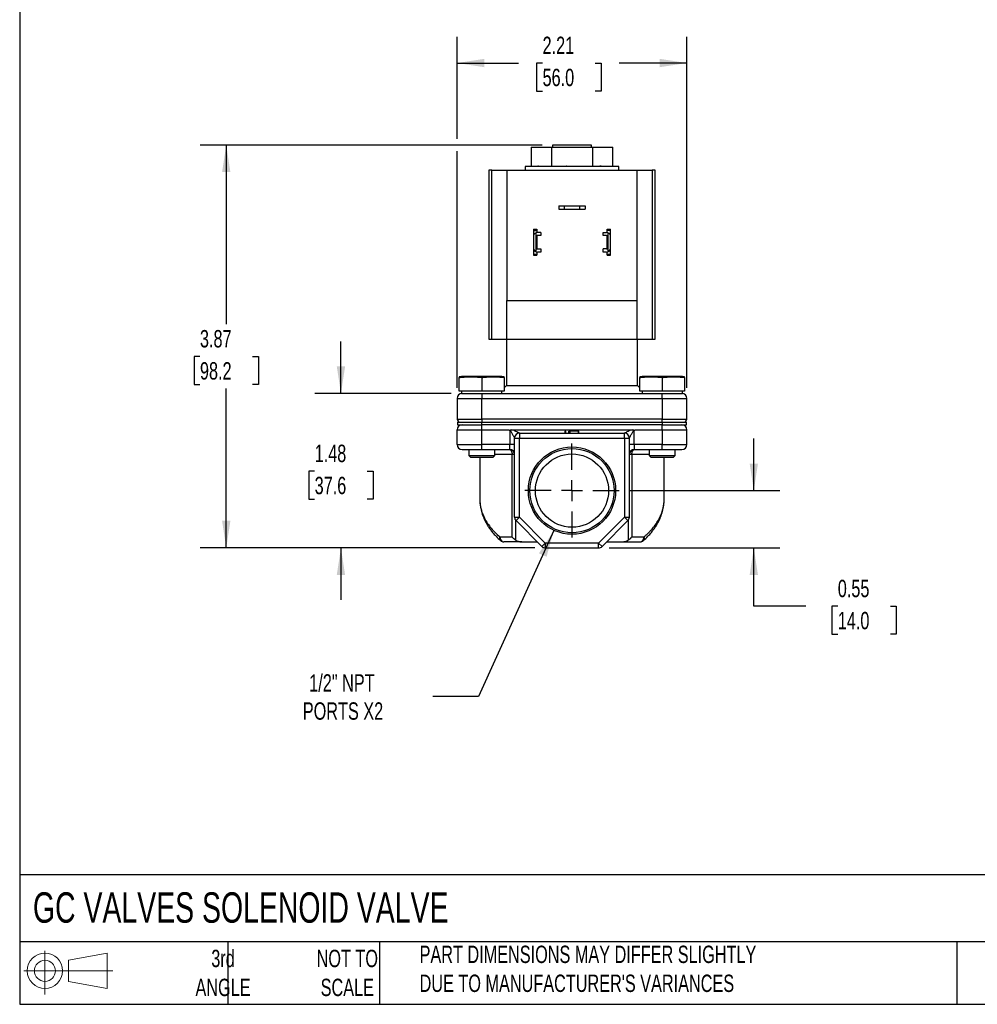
# Model space of a CAD drawing. Header units: inches. Extents: x 0.5 to 21.5, y 0.5 to 16.5.
# Tile 1 of 4: x 0.5 to 9.7, y 0.5 to 10. Entities that reach past the tile are written whole.
import ezdxf

# ---------------------------------------------------------------- set-up
doc = ezdxf.new("R2010")
doc.units = ezdxf.units.IN
doc.header["$LTSCALE"] = 2
doc.header["$MEASUREMENT"] = 0
doc.linetypes.add('SLD-Center', pattern=[0.75, 0.6, -0.05, 0.05, -0.05])
doc.linetypes.add('SLD-Solid', pattern=[0])
doc.layers.add('CENTER', color=40, linetype='SLD-Center')
doc.layers.add('SLD-DEFPOINTS', color=7, linetype='Continuous')
doc.layers.add('DIMENSIONS', color=140, linetype='SLD-Solid', lineweight=25)
doc.layers.add('TEXT', color=140, linetype='SLD-Solid', lineweight=25)
doc.styles.add('SLDTEXTSTYLE0', font='TXT', dxfattribs={"width": 0.7})
doc.dimstyles.new('SLDDIMSTYLE0', dxfattribs={"dimtxt": 0.169922, "dimasz": 0.26, "dimexe": 0, "dimexo": 0.0625, "dimgap": 0.04248, "dimtad": 0, "dimtih": 1, "dimtoh": 1, "dimrnd": 1e-09, "dimdsep": 46, "dimtxsty": 'SLDTEXTSTYLE0', "dimsah": 1, "dimcen": 0.09, "dimadec": 0, "dimazin": 2, "dimtfac": 1, "dimtmove": 0, "dimatfit": 0, "dimfxl": 0, "dimfrac": 2, "dimtolj": 1, "dimtzin": 12, "dimarcsym": 0})
doc.dimstyles.new('SLDDIMSTYLE1', dxfattribs={"dimtxt": 0.169922, "dimasz": 0.26, "dimexe": 0, "dimexo": 0.0625, "dimgap": 0.04248, "dimtad": 0, "dimtih": 1, "dimtoh": 1, "dimrnd": 1e-09, "dimzin": 12, "dimdsep": 46, "dimtxsty": 'SLDTEXTSTYLE0', "dimsah": 1, "dimcen": 0.09, "dimadec": 0, "dimazin": 3, "dimtfac": 1, "dimtmove": 0, "dimatfit": 0, "dimfxl": 0, "dimfrac": 2, "dimtolj": 1, "dimtzin": 12, "dimarcsym": 0})
doc.dimstyles.new('SLDDIMSTYLE2', dxfattribs={"dimtxt": 0.169922, "dimasz": 0.26, "dimexe": 0, "dimexo": 0.0625, "dimgap": 0.04248, "dimtad": 0, "dimtih": 1, "dimtoh": 1, "dimrnd": 1e-09, "dimzin": 12, "dimdsep": 46, "dimtxsty": 'SLDTEXTSTYLE0', "dimsah": 1, "dimcen": 0.09, "dimadec": 0, "dimazin": 3, "dimtfac": 1, "dimtofl": 0, "dimtmove": 0, "dimatfit": 3, "dimfxl": 0, "dimfrac": 2, "dimtolj": 1, "dimtzin": 12, "dimarcsym": 0})
doc.dimstyles.new('SLDDIMSTYLE3', dxfattribs={"dimtxt": 0.169922, "dimasz": 0.26, "dimexe": 0, "dimexo": 0.0625, "dimgap": 0.04248, "dimtad": 0, "dimtih": 1, "dimtoh": 1, "dimrnd": 1e-09, "dimzin": 12, "dimdsep": 46, "dimtxsty": 'SLDTEXTSTYLE0', "dimsah": 1, "dimcen": 0, "dimadec": 0, "dimazin": 3, "dimtfac": 1, "dimtofl": 0, "dimtmove": 0, "dimatfit": 3, "dimfxl": 0, "dimfrac": 2, "dimtolj": 1, "dimtzin": 12, "dimarcsym": 0})

# ---------------------------------------------------------------- blocks, each defined once
blk = doc.blocks.new('Block11')
at = {"color": 7, "linetype": 'SLD-Solid', "lineweight": 18}
for p, q in [((0.2038, 0.4182), (0.2038, 0)), ((0.4315, 0.3281), (0.8012, 0.3962)), ((0.8012, 0.3962), (0.8012, 0.0576)), ((0.4315, 0.1257), (0.4315, 0.3281)), ((0, 0.2269), (0.8562, 0.2269)), ((0.4315, 0.1257), (0.8012, 0.0576))]:
    blk.add_line(p, q, dxfattribs=at)
for radius in [0.1693, 0.1012]:
    blk.add_circle((0.2038, 0.2269), radius, dxfattribs=at)
blk = doc.blocks.new('Block12')
at = {"layer": 'SLD-DEFPOINTS'}
blk.add_blockref('Block11', (0, 0), dxfattribs=at)
blk = doc.blocks.new('_D')
at = {"layer": 'DIMENSIONS'}
for p, q in [((7.5494, 5.4309), (7.5494, 5.9309)), ((6.3549, 5.4309), (7.7994, 5.4309)), ((6.1594, 4.8809), (7.7994, 4.8809)), ((7.5494, 4.3218), (7.5494, 4.8809)), ((8.0494, 4.3218), (7.5494, 4.3218)), ((8.3558, 4.3218), (8.2987, 4.3218)), ((8.2987, 4.3218), (8.2987, 4.0517)), ((8.8607, 4.3218), (8.9178, 4.3218)), ((8.9178, 4.3218), (8.9178, 4.0517)), ((8.2987, 4.0517), (8.3558, 4.0517)), ((8.9178, 4.0517), (8.8607, 4.0517))]:
    blk.add_line(p, q, dxfattribs=at)
for points in [[(7.5494, 5.4309), (7.5894, 5.6909), (7.5094, 5.6909)], [(7.5494, 4.8809), (7.5094, 4.6209), (7.5894, 4.6209)]]:
    blk.add_solid(points, dxfattribs=at)
at = {"layer": 'DIMENSIONS', "char_height": 0.16667, "attachment_point": 1, "style": 'SLDTEXTSTYLE0'}
for s, insert in [('0.55', (8.3558, 4.5747)), ('14.0', (8.3558, 4.2666))]:
    blk.add_mtext(s, dxfattribs=dict(at, insert=insert))
blk = doc.blocks.new('_D_1')
at = {"layer": 'DIMENSIONS'}
for p, q in [((3.5849, 6.3629), (3.5849, 6.8629)), ((4.6429, 6.3629), (3.3349, 6.3629)), ((3.3324, 5.6186), (3.2754, 5.6186)), ((3.2754, 5.6186), (3.2754, 5.3486)), ((3.8374, 5.6186), (3.8944, 5.6186)), ((3.8944, 5.6186), (3.8944, 5.3486)), ((3.2754, 5.3486), (3.3324, 5.3486)), ((3.8944, 5.3486), (3.8374, 5.3486)), ((5.4474, 4.8809), (3.3349, 4.8809)), ((3.5849, 4.8809), (3.5849, 4.3809))]:
    blk.add_line(p, q, dxfattribs=at)
for points in [[(3.5849, 6.3629), (3.6249, 6.6229), (3.5449, 6.6229)], [(3.5849, 4.8809), (3.5449, 4.6209), (3.6249, 4.6209)]]:
    blk.add_solid(points, dxfattribs=at)
at = {"layer": 'DIMENSIONS', "char_height": 0.16667, "attachment_point": 1, "style": 'SLDTEXTSTYLE0'}
for s, insert in [('1.48', (3.3324, 5.8715)), ('37.6', (3.3324, 5.5634))]:
    blk.add_mtext(s, dxfattribs=dict(at, insert=insert))
blk = doc.blocks.new('_D_2')
at = {"layer": 'DIMENSIONS'}
for p, q in [((5.5158, 8.7479), (2.2334, 8.7479)), ((2.4834, 8.7479), (2.4834, 7.0272)), ((2.231, 6.7191), (2.1739, 6.7191)), ((2.1739, 6.7191), (2.1739, 6.449)), ((2.7359, 6.7191), (2.793, 6.7191)), ((2.793, 6.7191), (2.793, 6.449)), ((2.1739, 6.449), (2.231, 6.449)), ((2.793, 6.449), (2.7359, 6.449)), ((2.4834, 4.8809), (2.4834, 6.411)), ((5.4474, 4.8809), (2.2334, 4.8809))]:
    blk.add_line(p, q, dxfattribs=at)
for points in [[(2.4834, 8.7479), (2.4434, 8.4879), (2.5234, 8.4879)], [(2.4834, 4.8809), (2.5234, 5.1409), (2.4434, 5.1409)]]:
    blk.add_solid(points, dxfattribs=at)
at = {"layer": 'DIMENSIONS', "char_height": 0.16667, "attachment_point": 1, "style": 'SLDTEXTSTYLE0'}
for s, insert in [('3.87', (2.231, 6.972)), ('98.2', (2.231, 6.6639))]:
    blk.add_mtext(s, dxfattribs=dict(at, insert=insert))
blk = doc.blocks.new('_D_3')
at = {"layer": 'DIMENSIONS'}
for p, q in [((4.7009, 8.8079), (4.7009, 9.7853)), ((6.9059, 6.4159), (6.9059, 9.7853)), ((4.7009, 9.5353), (5.2907, 9.5353)), ((5.521, 9.5353), (5.4639, 9.5353)), ((5.4639, 9.5353), (5.4639, 9.2653)), ((6.0259, 9.5353), (6.083, 9.5353)), ((6.083, 9.5353), (6.083, 9.2653)), ((6.9059, 9.5353), (6.2562, 9.5353)), ((5.4639, 9.2653), (5.521, 9.2653)), ((6.083, 9.2653), (6.0259, 9.2653)), ((4.7009, 6.4159), (4.7009, 8.6879))]:
    blk.add_line(p, q, dxfattribs=at)
for points in [[(4.7009, 9.5353), (4.9609, 9.4953), (4.9609, 9.5753)], [(6.9059, 9.5353), (6.6459, 9.5753), (6.6459, 9.4953)]]:
    blk.add_solid(points, dxfattribs=at)
at = {"layer": 'DIMENSIONS', "char_height": 0.16667, "attachment_point": 1, "style": 'SLDTEXTSTYLE0'}
for s, insert in [('2.21', (5.521, 9.7882)), ('56.0', (5.521, 9.4801))]:
    blk.add_mtext(s, dxfattribs=dict(at, insert=insert))
blk = doc.blocks.new('_D_4')
at = {"layer": 'DIMENSIONS'}
for p, q in [((5.6302, 5.0494), (4.9055, 3.4535)), ((4.9055, 3.4535), (4.468, 3.4535))]:
    blk.add_line(p, q, dxfattribs=at)
blk.add_solid([(5.6302, 5.0494), (5.4863, 4.8292), (5.5591, 4.7962)], dxfattribs=at)
at = {"layer": 'DIMENSIONS', "char_height": 0.16667, "attachment_point": 1, "style": 'SLDTEXTSTYLE0'}
for s, insert in [('1/2" NPT', (3.2805, 3.6684)), ('PORTS X2', (3.2189, 3.3983))]:
    blk.add_mtext(s, dxfattribs=dict(at, insert=insert))
blk = doc.blocks.new('SW_CENTERMARKSYMBOL_0')
at = {"layer": 'CENTER', "color": 0}
for p, q in [((0, 0.2), (0, 0.4515)), ((0, 0), (0, 0.1)), ((-0.2, 0), (-0.4515, 0)), ((0, 0), (-0.1, 0)), ((0, 0), (0, -0.1)), ((0, 0), (0.1, 0)), ((0.2, 0), (0.4515, 0)), ((0, -0.2), (0, -0.4515))]:
    blk.add_line(p, q, dxfattribs=at)

msp = doc.modelspace()

# ---------------------------------------------------------------- linework, layer by layer
for p, q in [((5.4102, 8.7289), (5.4102, 8.5429)), ((5.4102, 8.7289), (5.6068, 8.7289)), ((5.6068, 8.7289), (5.6068, 8.5429)), ((5.6068, 8.7289), (6, 8.7289)), ((5.6158, 8.7479), (5.6158, 8.7289)), ((5.991, 8.7479), (5.6158, 8.7479)), ((5.991, 8.7289), (5.991, 8.7479)), ((6, 8.7289), (6, 8.5429)), ((6, 8.7289), (6.1966, 8.7289)), ((6.1966, 8.5429), (6.1966, 8.7289)), ((5.3534, 8.5429), (5.3534, 8.5059)), ((6.2534, 8.5429), (5.3534, 8.5429)), ((5.4826, 8.5456), (5.4742, 8.5438)), ((5.5041, 8.5429), (5.4826, 8.5456)), ((5.7516, 8.5456), (5.7491, 8.5438)), ((5.7945, 8.5429), (5.7516, 8.5456)), ((6.0724, 8.5456), (6.0723, 8.5429)), ((6.0848, 8.5441), (6.0724, 8.5456)), ((6.0724, 8.5456), (6.0783, 8.5438)), ((6.2534, 8.5059), (6.2534, 8.5429)), ((5.0034, 8.5059), (5.0034, 6.8859)), ((5.0345, 8.5059), (5.0034, 8.5059)), ((5.0345, 6.8859), (5.0345, 8.5059)), ((5.0345, 8.5059), (5.1784, 8.5059)), ((5.1784, 8.5059), (5.1784, 7.2559)), ((5.1784, 8.5059), (6.4284, 8.5059)), ((6.4284, 7.2559), (6.4284, 8.5059)), ((6.4284, 8.5059), (6.5723, 8.5059)), ((6.5723, 8.5059), (6.5723, 6.8859)), ((6.6034, 8.5059), (6.5723, 8.5059)), ((6.6034, 6.8859), (6.6034, 8.5059)), ((5.6769, 8.1649), (5.6769, 8.1329)), ((5.6769, 8.1649), (5.7269, 8.1649)), ((5.6769, 8.1329), (5.7269, 8.1329)), ((5.7269, 8.1649), (5.7269, 8.1329)), ((5.7269, 8.1649), (5.8799, 8.1649)), ((5.7269, 8.1329), (5.8799, 8.1329)), ((5.8799, 8.1329), (5.8799, 8.1649)), ((5.8799, 8.1649), (5.9299, 8.1649)), ((5.8799, 8.1329), (5.9299, 8.1329)), ((5.9299, 8.1649), (5.9299, 8.1329)), ((5.4324, 7.9399), (5.4644, 7.9399)), ((5.4324, 7.9399), (5.4324, 7.9285)), ((5.4644, 7.9399), (5.4644, 7.9285)), ((6.1424, 7.9399), (6.1744, 7.9399)), ((6.1424, 7.9285), (6.1424, 7.9399)), ((6.1744, 7.9285), (6.1744, 7.9399)), ((5.4324, 7.9285), (5.4644, 7.9285)), ((5.4324, 7.9285), (5.4324, 7.8685)), ((5.4324, 7.8685), (5.4324, 7.7614)), ((5.4584, 7.7233), (5.4584, 7.9066)), ((5.4644, 7.9285), (5.4644, 7.9084)), ((5.4644, 7.8724), (5.4644, 7.7574)), ((5.5034, 7.8784), (5.4704, 7.8784)), ((5.5034, 7.9094), (5.4734, 7.9094)), ((5.5034, 7.9094), (5.5034, 7.8784)), ((6.1034, 7.8784), (6.1034, 7.9094)), ((6.1034, 7.9094), (6.1334, 7.9094)), ((6.1364, 7.8784), (6.1034, 7.8784)), ((6.1744, 7.9285), (6.1424, 7.9285)), ((6.1424, 7.9084), (6.1424, 7.9285)), ((6.1424, 7.7574), (6.1424, 7.8724)), ((6.1484, 7.9066), (6.1484, 7.7233)), ((6.1744, 7.8685), (6.1744, 7.9285)), ((6.1744, 7.7614), (6.1744, 7.8685)), ((5.4324, 7.7614), (5.4324, 7.7014)), ((5.4704, 7.7514), (5.5034, 7.7514)), ((5.5034, 7.7514), (5.5034, 7.7204)), ((6.1034, 7.7204), (6.1034, 7.7514)), ((6.1364, 7.7514), (6.1034, 7.7514)), ((6.1744, 7.7014), (6.1744, 7.7614)), ((5.4324, 7.7014), (5.4644, 7.7014)), ((5.4324, 7.7014), (5.4324, 7.6899)), ((5.4324, 7.6899), (5.4644, 7.6899)), ((5.4644, 7.7214), (5.4644, 7.7014)), ((5.4644, 7.7014), (5.4644, 7.6899)), ((5.5034, 7.7204), (5.4734, 7.7204)), ((6.1334, 7.7204), (6.1034, 7.7204)), ((6.1424, 7.7014), (6.1424, 7.7214)), ((6.1424, 7.7014), (6.1744, 7.7014)), ((6.1424, 7.6899), (6.1424, 7.7014)), ((6.1424, 7.6899), (6.1744, 7.6899)), ((6.1744, 7.6899), (6.1744, 7.7014)), ((5.1784, 7.2559), (6.4284, 7.2559)), ((5.1784, 6.8859), (5.1784, 7.2559)), ((6.4284, 6.8859), (6.4284, 7.2559)), ((5.0034, 6.8859), (5.0345, 6.8859)), ((5.0345, 6.8859), (5.1784, 6.8859)), ((5.1734, 6.8859), (5.1734, 6.4396)), ((5.1784, 6.8859), (6.4284, 6.8859)), ((6.4284, 6.8859), (6.5723, 6.8859)), ((6.4334, 6.4396), (6.4334, 6.8859)), ((6.5723, 6.8859), (6.6034, 6.8859)), ((4.7429, 6.5269), (4.7216, 6.5232)), ((5.1309, 6.5269), (4.7429, 6.5269)), ((5.1521, 6.5232), (5.1309, 6.5269)), ((6.4759, 6.5269), (6.4546, 6.5232)), ((6.8639, 6.5269), (6.4759, 6.5269)), ((6.8851, 6.5232), (6.8639, 6.5269)), ((4.7216, 6.3844), (4.7216, 6.5173)), ((4.9369, 6.5173), (4.9369, 6.3844)), ((5.1521, 6.5173), (5.1521, 6.3844)), ((5.1734, 6.4396), (5.1521, 6.4183)), ((5.1734, 6.4396), (6.4334, 6.4396)), ((6.4546, 6.4183), (6.4334, 6.4396)), ((6.4546, 6.3844), (6.4546, 6.5173)), ((6.6699, 6.5173), (6.6699, 6.3844)), ((6.8851, 6.5173), (6.8851, 6.3844)), ((4.9369, 6.3844), (4.7216, 6.3844)), ((4.7429, 6.3844), (4.7429, 6.3629)), ((4.7429, 6.3629), (4.9806, 6.3629)), ((5.1521, 6.3844), (4.9369, 6.3844)), ((4.9369, 6.3629), (4.9369, 6.3159)), ((4.9806, 6.3629), (6.6261, 6.3629)), ((5.1309, 6.3629), (5.1309, 6.3844)), ((6.6699, 6.3844), (6.4546, 6.3844)), ((6.4759, 6.3844), (6.4759, 6.3629)), ((6.6261, 6.3629), (6.8639, 6.3629)), ((6.8851, 6.3844), (6.6699, 6.3844)), ((6.6699, 6.3159), (6.6699, 6.3629)), ((6.8639, 6.3629), (6.8639, 6.3844)), ((4.7009, 6.3159), (4.9369, 6.3159)), ((4.7009, 6.3159), (4.7009, 6.1179)), ((4.9369, 6.3159), (6.6699, 6.3159)), ((4.9369, 6.1179), (4.9369, 6.3159)), ((6.6699, 6.3159), (6.9059, 6.3159)), ((6.6699, 6.3159), (6.6699, 6.1179)), ((6.9059, 6.1179), (6.9059, 6.3159)), ((4.7009, 6.1179), (4.9369, 6.1179)), ((4.7034, 6.0869), (4.7034, 6.0619)), ((4.7034, 6.0869), (4.9374, 6.0869)), ((4.7034, 6.0619), (4.9374, 6.0619)), ((4.9369, 6.1179), (4.9369, 6.0869)), ((6.6699, 6.1179), (4.9369, 6.1179)), ((4.9369, 6.0149), (4.9369, 6.0619)), ((4.9374, 6.0619), (4.9374, 6.0869)), ((4.9374, 6.0869), (6.6694, 6.0869)), ((6.6694, 6.0619), (4.9374, 6.0619)), ((6.6694, 6.0869), (6.6694, 6.0619)), ((6.6694, 6.0869), (6.9034, 6.0869)), ((6.6694, 6.0619), (6.9034, 6.0619)), ((6.6699, 6.1179), (6.9059, 6.1179)), ((6.6699, 6.0869), (6.6699, 6.1179)), ((6.6699, 6.0149), (6.6699, 6.0619)), ((6.9034, 6.0619), (6.9034, 6.0869)), ((4.7009, 6.0149), (4.9369, 6.0149)), ((4.7009, 5.8729), (4.7009, 6.0149)), ((4.9369, 5.8729), (4.9369, 6.0149)), ((4.9369, 6.0149), (5.184, 6.0149)), ((5.2054, 6.0086), (5.2054, 5.8729)), ((5.2267, 6.0149), (6.38, 6.0149)), ((5.2994, 5.9829), (5.2994, 5.9359)), ((5.2994, 5.9829), (6.3074, 5.9829)), ((5.2994, 5.9829), (5.2994, 5.9829)), ((5.7337, 6.0029), (5.7337, 5.9829)), ((5.7449, 6.0029), (5.7337, 6.0029)), ((5.7449, 5.9829), (5.7449, 6.0029)), ((5.7721, 5.9829), (5.7721, 6.0029)), ((5.7834, 6.0029), (5.7721, 6.0029)), ((5.8657, 6.0029), (5.7834, 6.0029)), ((5.7834, 6.0029), (5.7834, 5.9829)), ((5.8657, 5.9829), (5.8657, 6.0029)), ((5.8683, 6.0029), (5.8657, 6.0029)), ((5.8683, 5.9829), (5.8683, 6.0029)), ((6.3074, 5.9359), (6.3074, 5.9829)), ((6.4014, 5.8729), (6.4014, 6.0086)), ((6.4227, 6.0149), (6.6699, 6.0149)), ((6.6699, 6.0149), (6.6699, 5.8729)), ((6.6699, 6.0149), (6.9059, 6.0149)), ((6.9059, 5.8729), (6.9059, 6.0149)), ((4.7009, 5.8729), (4.9369, 5.8729)), ((5.2054, 5.8729), (4.9369, 5.8729)), ((4.9369, 5.8259), (4.9369, 5.8729)), ((5.2524, 5.8729), (5.2054, 5.8729)), ((5.2054, 5.8259), (5.2054, 5.8729)), ((5.2524, 5.9359), (5.2994, 5.9359)), ((5.2524, 5.1759), (5.2524, 5.9359)), ((5.2524, 5.9359), (5.2524, 5.9359)), ((5.2994, 5.1759), (5.2994, 5.9359)), ((5.2994, 5.9359), (6.3074, 5.9359)), ((6.3074, 5.9359), (6.3544, 5.9359)), ((6.3074, 5.9359), (6.3074, 5.1759)), ((6.3544, 5.1759), (6.3544, 5.9359)), ((6.3544, 5.9359), (6.3544, 5.9359)), ((6.4014, 5.8729), (6.3544, 5.8729)), ((6.4014, 5.8729), (6.4014, 5.8259)), ((6.6699, 5.8729), (6.4014, 5.8729)), ((6.6699, 5.8729), (6.9059, 5.8729)), ((6.6699, 5.8259), (6.6699, 5.8729)), ((4.8119, 5.8259), (4.8119, 5.7694)), ((4.8119, 5.7694), (4.8319, 5.7494)), ((4.8119, 5.7694), (5.0619, 5.7694)), ((4.9369, 5.8259), (5.2054, 5.8259)), ((5.0419, 5.7494), (5.0619, 5.7694)), ((5.0619, 5.7694), (5.0619, 5.8259)), ((5.2292, 5.7789), (5.0619, 5.7789)), ((5.2292, 4.9868), (5.2292, 5.7789)), ((5.2524, 5.7789), (5.2292, 5.7789)), ((6.3775, 5.7789), (6.3544, 5.7789)), ((6.3775, 5.7789), (6.3775, 4.9868)), ((6.5449, 5.7789), (6.3775, 5.7789)), ((6.4014, 5.8259), (6.6699, 5.8259)), ((6.5449, 5.8259), (6.5449, 5.7694)), ((6.5449, 5.7694), (6.5649, 5.7494)), ((6.5449, 5.7694), (6.7949, 5.7694)), ((6.7749, 5.7494), (6.7949, 5.7694)), ((6.7949, 5.7694), (6.7949, 5.8259)), ((5.0419, 5.7494), (4.8319, 5.7494)), ((4.9174, 5.7494), (4.9174, 5.3541)), ((6.7749, 5.7494), (6.5649, 5.7494)), ((6.6894, 5.3541), (6.6894, 5.7494)), ((5.2524, 5.1759), (5.2994, 5.1759)), ((5.2597, 5.1507), (5.2597, 4.957)), ((5.2994, 5.1759), (5.2662, 5.1427)), ((5.2662, 5.1427), (5.5141, 4.8947)), ((5.5474, 4.9279), (5.2994, 5.1759)), ((6.3074, 5.1759), (6.0594, 4.9279)), ((6.0927, 4.8947), (6.3406, 5.1427)), ((6.3074, 5.1759), (6.3544, 5.1759)), ((6.3406, 5.1427), (6.3074, 5.1759)), ((6.3471, 4.957), (6.3471, 5.1507)), ((5.1119, 4.9868), (5.2292, 4.9868)), ((5.3203, 4.9398), (5.469, 4.9398)), ((5.5141, 4.8947), (5.5474, 4.9279)), ((5.5474, 4.9279), (5.5474, 4.8809)), ((6.0594, 4.9279), (5.5474, 4.9279)), ((6.0594, 4.9279), (6.0927, 4.8947)), ((6.0594, 4.8809), (6.0594, 4.9279)), ((6.1378, 4.9398), (6.2864, 4.9398)), ((6.3775, 4.9868), (6.4949, 4.9868)), ((5.5474, 4.8809), (6.0594, 4.8809))]:
    msp.add_line(p, q)
at = {"flags": 128}
for points in [[(5.1988, 5.8259), (5.2047, 5.825), (5.2104, 5.8224), (5.2157, 5.818), (5.2203, 5.8122), (5.2241, 5.805), (5.2269, 5.7969), (5.2287, 5.7881), (5.2292, 5.7789)], [(6.3775, 5.7789), (6.3781, 5.7881), (6.3799, 5.7969), (6.3827, 5.805), (6.3865, 5.8122), (6.3911, 5.818), (6.3963, 5.8224), (6.4021, 5.825), (6.408, 5.8259)]]:
    msp.add_lwpolyline(points, dxfattribs=at)
for radius in [0.419, 0.404, 0.3515]:
    msp.add_circle((5.8034, 5.4309), radius)
for centre, radius, start, end in [((5.4734, 7.8685), 0.041, 111.44521, 180), ((5.4734, 7.8685), 0.041, 90, 111.44521), ((5.4704, 7.8724), 0.006, 90, 180), ((6.1334, 7.8685), 0.041, 68.55479, 90), ((6.1364, 7.8724), 0.006, 0, 90), ((6.1334, 7.8685), 0.041, 0, 68.55479), ((5.4734, 7.7614), 0.041, 180, 248.55479), ((5.4704, 7.7574), 0.006, 180, 270), ((6.1364, 7.7574), 0.006, 270, 0), ((6.1334, 7.7614), 0.041, 291.44521, 0), ((5.4734, 7.7614), 0.041, 248.55479, 270), ((6.1334, 7.7614), 0.041, 270, 291.44521), ((4.7479, 6.3159), 0.047, 90, 180), ((6.8589, 6.3159), 0.047, 0, 90), ((4.7319, 6.1179), 0.031, 180, 270), ((4.7479, 6.0149), 0.047, 90, 180), ((6.8589, 6.0149), 0.047, 0, 90), ((6.8749, 6.1179), 0.031, 270, 0), ((5.2994, 5.9359), 0.047, 90, 180), ((6.3074, 5.9359), 0.047, 0, 90), ((4.7479, 5.8729), 0.047, 180, 270), ((6.8589, 5.8729), 0.047, 270, 0), ((5.2054, 5.7789), 0.047, 0, 90), ((6.4014, 5.7789), 0.047, 90, 180), ((5.2994, 5.1759), 0.047, 180, 225), ((6.3074, 5.1759), 0.047, 315, 0), ((5.1486, 4.9868), 0.047, 228.81779, 270), ((6.4582, 4.9868), 0.047, 270.40636, 311.12628), ((5.5474, 4.9279), 0.047, 225, 270), ((6.0594, 4.9279), 0.047, 270, 315)]:
    msp.add_arc(centre, radius, start, end)
for points, knots in [([(4.7216, 6.5173), (4.728, 6.5179), (4.7404, 6.5192), (4.759, 6.5206), (4.7799, 6.522), (4.8034, 6.5229), (4.8293, 6.5233), (4.8552, 6.523), (4.8816, 6.5218), (4.9089, 6.52), (4.9275, 6.5182), (4.9369, 6.5173)], [0, 0, 0, 0, 0.0882005, 0.1742967, 0.2592034, 0.3800857, 0.5000012, 0.619885, 0.7407501, 0.8685139, 1, 1, 1, 1]), ([(4.7216, 6.5232), (4.7216, 6.5232), (4.7217, 6.5231), (4.7216, 6.5226), (4.7216, 6.5216), (4.7216, 6.52), (4.7216, 6.5182), (4.7216, 6.5173)], [0, 0, 0, 0, 0.160085, 0.319734, 0.481551, 0.737054, 1, 1, 1, 1]), ([(4.9369, 6.5173), (4.9432, 6.5179), (4.9557, 6.5192), (4.9743, 6.5206), (4.9952, 6.522), (5.0186, 6.5229), (5.0445, 6.5233), (5.0704, 6.523), (5.0969, 6.5218), (5.1242, 6.52), (5.1427, 6.5182), (5.1521, 6.5173)], [0, 0, 0, 0, 0.088201, 0.174297, 0.259203, 0.380086, 0.500001, 0.619885, 0.74075, 0.868514, 1, 1, 1, 1]), ([(5.1521, 6.5173), (5.1521, 6.5179), (5.1521, 6.5192), (5.1521, 6.5206), (5.1521, 6.522), (5.1521, 6.523), (5.1521, 6.5231), (5.1521, 6.5232)], [0, 0, 0, 0, 0.176418, 0.348626, 0.518454, 0.760198, 1, 1, 1, 1]), ([(6.4546, 6.5173), (6.461, 6.5179), (6.4734, 6.5192), (6.492, 6.5206), (6.5129, 6.522), (6.5364, 6.5229), (6.5623, 6.5233), (6.5882, 6.523), (6.6146, 6.5218), (6.6419, 6.52), (6.6605, 6.5182), (6.6699, 6.5173)], [0, 0, 0, 0, 0.088201, 0.174297, 0.259203, 0.380086, 0.500001, 0.619885, 0.74075, 0.868514, 1, 1, 1, 1]), ([(6.4546, 6.5232), (6.4546, 6.5232), (6.4547, 6.5231), (6.4546, 6.5226), (6.4546, 6.5216), (6.4546, 6.52), (6.4546, 6.5182), (6.4546, 6.5173)], [0, 0, 0, 0, 0.160085, 0.319734, 0.481551, 0.737054, 1, 1, 1, 1]), ([(6.6699, 6.5173), (6.6762, 6.5179), (6.6887, 6.5192), (6.7073, 6.5206), (6.7282, 6.522), (6.7516, 6.5229), (6.7775, 6.5233), (6.8034, 6.523), (6.8299, 6.5218), (6.8572, 6.52), (6.8757, 6.5182), (6.8851, 6.5173)], [0, 0, 0, 0, 0.088201, 0.174297, 0.259203, 0.380086, 0.500001, 0.619885, 0.74075, 0.868514, 1, 1, 1, 1]), ([(6.8851, 6.5173), (6.8851, 6.5179), (6.8851, 6.5192), (6.8851, 6.5206), (6.8851, 6.522), (6.8851, 6.523), (6.8851, 6.5231), (6.8851, 6.5232)], [0, 0, 0, 0, 0.176418, 0.348626, 0.518454, 0.760198, 1, 1, 1, 1]), ([(5.184, 6.0149), (5.1854, 6.0149), (5.188, 6.0149), (5.1918, 6.0145), (5.1961, 6.0137), (5.1999, 6.0124), (5.2028, 6.0107), (5.2044, 6.0095), (5.2051, 6.0089), (5.2054, 6.0086)], [0, 0, 0, 0, 0.180387, 0.347148, 0.498876, 0.749853, 0.874861, 0.941473, 1, 1, 1, 1]), ([(5.184, 6.0149), (5.184, 6.0149), (5.1876, 6.0149), (5.193, 6.0145), (5.1992, 6.0129), (5.2026, 6.012), (5.2047, 6.0117), (5.2058, 6.0118), (5.2067, 6.0118), (5.2083, 6.0121), (5.2114, 6.0129), (5.2158, 6.014), (5.2212, 6.0148), (5.2249, 6.0149), (5.2267, 6.0149)], [0, 0, 0, 0, 0.000061, 0.246828, 0.370826, 0.443541, 0.494691, 0.510309, 0.525998, 0.557623, 0.621318, 0.747987, 0.870241, 1, 1, 1, 1]), ([(5.2054, 6.0086), (5.2071, 6.0086), (5.2088, 6.0077), (5.212, 6.0051), (5.2135, 6.0033), (5.2178, 5.9977), (5.2204, 5.9935), (5.228, 5.9808), (5.2326, 5.9723), (5.2389, 5.9605), (5.2409, 5.9568), (5.2445, 5.95), (5.2462, 5.9469), (5.2504, 5.9391), (5.2522, 5.9359), (5.2524, 5.9359)], [0, 0, 0, 0, 0.0625, 0.0625, 0.125, 0.125, 0.25, 0.25, 0.5, 0.5, 0.625, 0.625, 0.75, 0.75, 1, 1, 1, 1]), ([(5.2994, 5.9829), (5.2992, 5.9829), (5.2985, 5.9832), (5.296, 5.9843), (5.2943, 5.9851), (5.2878, 5.9881), (5.2819, 5.9909), (5.2685, 5.9971), (5.2609, 6.0006), (5.2448, 6.0078), (5.2363, 6.0116), (5.2267, 6.0149)], [0, 0, 0, 0, 0.125, 0.125, 0.25, 0.25, 0.5, 0.5, 0.75, 0.75, 1, 1, 1, 1]), ([(6.38, 6.0149), (6.3704, 6.0116), (6.362, 6.0078), (6.3459, 6.0006), (6.3383, 5.9971), (6.3249, 5.9909), (6.319, 5.9881), (6.3125, 5.9851), (6.3108, 5.9843), (6.3083, 5.9832), (6.3076, 5.9829), (6.3074, 5.9829)], [0, 0, 0, 0, 0.25, 0.25, 0.5, 0.5, 0.75, 0.75, 0.875, 0.875, 1, 1, 1, 1]), ([(6.3544, 5.9359), (6.3546, 5.9359), (6.3564, 5.9391), (6.3606, 5.9469), (6.3622, 5.95), (6.3659, 5.9568), (6.3678, 5.9605), (6.3742, 5.9723), (6.3788, 5.9808), (6.3864, 5.9935), (6.389, 5.9977), (6.3933, 6.0033), (6.3948, 6.0051), (6.3979, 6.0077), (6.3997, 6.0086), (6.4014, 6.0086)], [0, 0, 0, 0, 0.25, 0.25, 0.375, 0.375, 0.5, 0.5, 0.75, 0.75, 0.875, 0.875, 0.9375, 0.9375, 1, 1, 1, 1]), ([(6.38, 6.0149), (6.3813, 6.0149), (6.3837, 6.0149), (6.3872, 6.0145), (6.3913, 6.0139), (6.3952, 6.0129), (6.3986, 6.012), (6.4007, 6.0117), (6.4018, 6.0118), (6.4027, 6.0118), (6.4043, 6.0121), (6.4074, 6.0129), (6.4118, 6.014), (6.4172, 6.0148), (6.4209, 6.0149), (6.4227, 6.0149)], [0, 0, 0, 0, 0.085708, 0.167941, 0.247041, 0.371003, 0.443705, 0.494834, 0.510447, 0.526131, 0.557747, 0.621424, 0.748058, 0.870277, 1, 1, 1, 1]), ([(6.4014, 6.0086), (6.4017, 6.0089), (6.4024, 6.0095), (6.4039, 6.0107), (6.4068, 6.0124), (6.4113, 6.0139), (6.4169, 6.0148), (6.4207, 6.0149), (6.4227, 6.0149)], [0, 0, 0, 0, 0.054831, 0.125396, 0.250998, 0.499929, 0.733725, 1, 1, 1, 1]), ([(4.7479, 5.8259), (4.7479, 5.8259), (4.7678, 5.8259), (4.8387, 5.8259), (4.8868, 5.8259), (4.9369, 5.8259)], [0, 0, 0, 0, 0.5, 0.5, 1, 1, 1, 1]), ([(4.9177, 5.3541), (4.9176, 5.3518), (4.917, 5.3371), (4.9195, 5.31), (4.9253, 5.2723), (4.9351, 5.2351), (4.948, 5.1997), (4.9662, 5.1601), (4.9915, 5.117), (5.0266, 5.0701), (5.066, 5.0268), (5.0969, 4.9999), (5.1119, 4.9868)], [0, 0, 0, 0, 0.018229, 0.113768, 0.209051, 0.310758, 0.40389, 0.48845, 0.626286, 0.753684, 0.880283, 1, 1, 1, 1]), ([(4.9174, 5.3541), (4.9183, 5.3326), (4.9202, 5.2898), (4.9327, 5.2323), (4.9507, 5.1781), (4.9728, 5.1308), (4.9952, 5.0924), (5.017, 5.0602), (5.0425, 5.0273), (5.0753, 4.9903), (5.1029, 4.965), (5.1177, 4.9514)], [0, 0, 0, 0, 0.142815, 0.283302, 0.416976, 0.540215, 0.62693, 0.702944, 0.785537, 0.88478, 1, 1, 1, 1]), ([(6.4891, 4.9514), (6.5039, 4.965), (6.5315, 4.9903), (6.5642, 5.0273), (6.5898, 5.0602), (6.6116, 5.0924), (6.6339, 5.1308), (6.6561, 5.1781), (6.6741, 5.2323), (6.6865, 5.2898), (6.6884, 5.3326), (6.6894, 5.3541)], [0, 0, 0, 0, 0.11522, 0.214463, 0.297056, 0.37307, 0.459785, 0.583024, 0.716698, 0.857185, 1, 1, 1, 1]), ([(6.4949, 4.9868), (6.4986, 4.9899), (6.506, 4.9962), (6.5169, 5.0058), (6.5276, 5.0156), (6.5381, 5.0257), (6.5483, 5.036), (6.5584, 5.0466), (6.5682, 5.0574), (6.5866, 5.0789), (6.6122, 5.1126), (6.6397, 5.1581), (6.662, 5.2064), (6.6741, 5.2435), (6.6806, 5.2712), (6.6839, 5.2882), (6.6868, 5.3078), (6.6889, 5.3301), (6.6892, 5.3458), (6.6894, 5.3541)], [0, 0, 0, 0, 0.028727, 0.057862, 0.087407, 0.117364, 0.147732, 0.178514, 0.20971, 0.241321, 0.362014, 0.491878, 0.611869, 0.746654, 0.78376, 0.827648, 0.878317, 0.935768, 1, 1, 1, 1]), ([(5.1177, 4.9516), (5.1172, 4.952), (5.1144, 4.9542), (5.1113, 4.9596), (5.1091, 4.968), (5.1091, 4.9771), (5.111, 4.9837), (5.1119, 4.9868)], [0, 0, 0, 0, 0.060713, 0.328866, 0.53033, 0.781349, 1, 1, 1, 1]), ([(5.1119, 4.9868), (5.1119, 4.9744), (5.1158, 4.9624), (5.1295, 4.9448), (5.1388, 4.9398), (5.1486, 4.9398)], [0, 0, 0, 0, 0.5, 0.5, 1, 1, 1, 1]), ([(5.3203, 4.9398), (5.3158, 4.9398), (5.3066, 4.9398), (5.2931, 4.9398), (5.2798, 4.9398), (5.2667, 4.9398), (5.2538, 4.9398), (5.2412, 4.9398), (5.2256, 4.9398), (5.2075, 4.9398), (5.187, 4.9398), (5.1673, 4.9398), (5.1548, 4.9398), (5.1486, 4.9398)], [0, 0, 0, 0, 0.071491, 0.142913, 0.214296, 0.285668, 0.357058, 0.428495, 0.500009, 0.625067, 0.749981, 0.874907, 1, 1, 1, 1]), ([(5.2597, 4.957), (5.2584, 4.958), (5.2557, 4.9601), (5.2516, 4.9635), (5.2473, 4.9673), (5.2423, 4.9721), (5.236, 4.9786), (5.2317, 4.9838), (5.2292, 4.9868)], [0, 0, 0, 0, 0.110807, 0.2309, 0.360371, 0.499293, 0.706614, 1, 1, 1, 1]), ([(5.2597, 4.957), (5.261, 4.956), (5.2637, 4.9541), (5.2681, 4.9515), (5.2728, 4.9492), (5.2778, 4.9471), (5.2832, 4.9452), (5.2901, 4.9432), (5.2989, 4.9414), (5.3095, 4.9401), (5.3167, 4.9399), (5.3203, 4.9398)], [0, 0, 0, 0, 0.077218, 0.156472, 0.238177, 0.322713, 0.410423, 0.501614, 0.662748, 0.828481, 1, 1, 1, 1]), ([(6.2864, 4.9398), (6.2886, 4.9399), (6.293, 4.9399), (6.2995, 4.9404), (6.3058, 4.9411), (6.312, 4.9422), (6.3188, 4.9438), (6.3262, 4.946), (6.3339, 4.9491), (6.3409, 4.9526), (6.345, 4.9556), (6.3471, 4.957)], [0, 0, 0, 0, 0.1033714, 0.2045686, 0.3038318, 0.4014155, 0.4975874, 0.6331882, 0.7613362, 0.8831669, 1, 1, 1, 1]), ([(6.3775, 4.9868), (6.3765, 4.9855), (6.3745, 4.983), (6.3714, 4.9795), (6.3686, 4.9764), (6.366, 4.9737), (6.3626, 4.9703), (6.3581, 4.9661), (6.3526, 4.9613), (6.3488, 4.9584), (6.3471, 4.957)], [0, 0, 0, 0, 0.127734, 0.241691, 0.341864, 0.428258, 0.500883, 0.683931, 0.850238, 1, 1, 1, 1]), ([(6.4949, 4.9868), (6.4958, 4.9837), (6.4977, 4.9771), (6.4976, 4.968), (6.4955, 4.9596), (6.4925, 4.9541), (6.4895, 4.952), (6.489, 4.9516)], [0, 0, 0, 0, 0.218461, 0.469233, 0.670541, 0.938414, 1, 1, 1, 1])]:
    msp.add_open_spline(points, degree=3, knots=knots)
for points in [[(6.6699, 5.8259), (6.7742, 5.8259), (6.8589, 5.8259), (6.8589, 5.8259)], [(6.2864, 4.9398), (6.351, 4.9398), (6.4088, 4.9398), (6.4582, 4.9398)], [(6.4582, 4.9398), (6.4784, 4.9398), (6.4949, 4.9609), (6.4949, 4.9868)]]:
    msp.add_open_spline(points, degree=3)
at = {"layer": 'TEXT'}
for p, q in [((0.5, 16.5), (0.5, 0.5)), ((21.5, 1.7422), (0.5, 1.7422)), ((21.5, 1.1), (0.5, 1.1)), ((2.5, 1.1), (2.5, 0.5)), ((3.9537, 1.1), (3.9537, 0.5)), ((9.4997, 1.1), (9.4997, 0.5)), ((0.5, 0.5), (21.5, 0.5))]:
    msp.add_line(p, q, dxfattribs=at)

# ---------------------------------------------------------------- block references
at = {"layer": 'CENTER'}
msp.add_blockref('SW_CENTERMARKSYMBOL_0', (5.8034, 5.4309), dxfattribs=at)
at = {"layer": 'SLD-DEFPOINTS'}
msp.add_blockref('Block12', (0.5384, 0.5948), dxfattribs=at)

# ---------------------------------------------------------------- texts
at = {"layer": 'TEXT', "style": 'SLDTEXTSTYLE0'}
for s, insert, char_height, attachment_point in [('GC VALVES SOLENOID VALVE', (0.6272, 1.5749), 0.291667, 1), ("PART DIMENSIONS MAY DIFFER SLIGHTLY ^JDUE TO MANUFACTURER'S VARIANCES", (4.3401, 1.063), 0.166667, 1), ('3rd^JANGLE', (2.4526, 1.0234), 0.16667, 2), ('NOT TO^JSCALE', (3.6459, 1.0234), 0.166667, 2)]:
    msp.add_mtext(s, dxfattribs=dict(at, insert=insert, char_height=char_height, attachment_point=attachment_point))

# ---------------------------------------------------------------- dimensions: what is measured, and where the dimension line sits
at = {"layer": 'DIMENSIONS'}
dim = msp.add_linear_dim(base=(6.9058872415, 9.535339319), p1=(4.7008872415, 6.3159377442), p2=(6.9058872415, 6.3159377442), dimstyle='SLDDIMSTYLE2', dxfattribs=at)
dim.commit()
dim.dimension.update_dxf_attribs({"geometry": '_D_3', "text_midpoint": (5.7734330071, 9.535339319), "dimtype": 160})
for base, p1, p2, dimstyle, picture, middle in [((2.4834, 8.7479), (5.5474, 4.8809), (5.6158, 8.7479), 'SLDDIMSTYLE2', '_D_2', (2.4834, 6.7191)), ((3.5849, 6.3629), (5.5474, 4.8809), (4.7429, 6.3629), 'SLDDIMSTYLE1', '_D_1', (3.5849, 5.6186)), ((7.5494, 5.4309), (6.0594, 4.8809), (6.2549, 5.4309), 'SLDDIMSTYLE0', '_D', (7.5494, 4.3218))]:
    dim = msp.add_linear_dim(base=base, p1=p1, p2=p2, angle=90, dimstyle=dimstyle, dxfattribs=at)
    dim.commit()
    dim.dimension.update_dxf_attribs({"geometry": picture, "text_midpoint": middle, "dimtype": 160})
dim = msp.add_diameter_dim_2p(p1=(5.9766, 5.8124), p2=(5.6302, 5.0494), text='1/2" NPT\\PPORTS X2', dimstyle='SLDDIMSTYLE3', override={"dimpost": '<>'}, dxfattribs=at)
dim.commit()
dim.dimension.update_dxf_attribs({"geometry": '_D_4', "text_midpoint": (3.781, 3.4535), "dimtype": 163})

doc.saveas('drawing.dxf')
